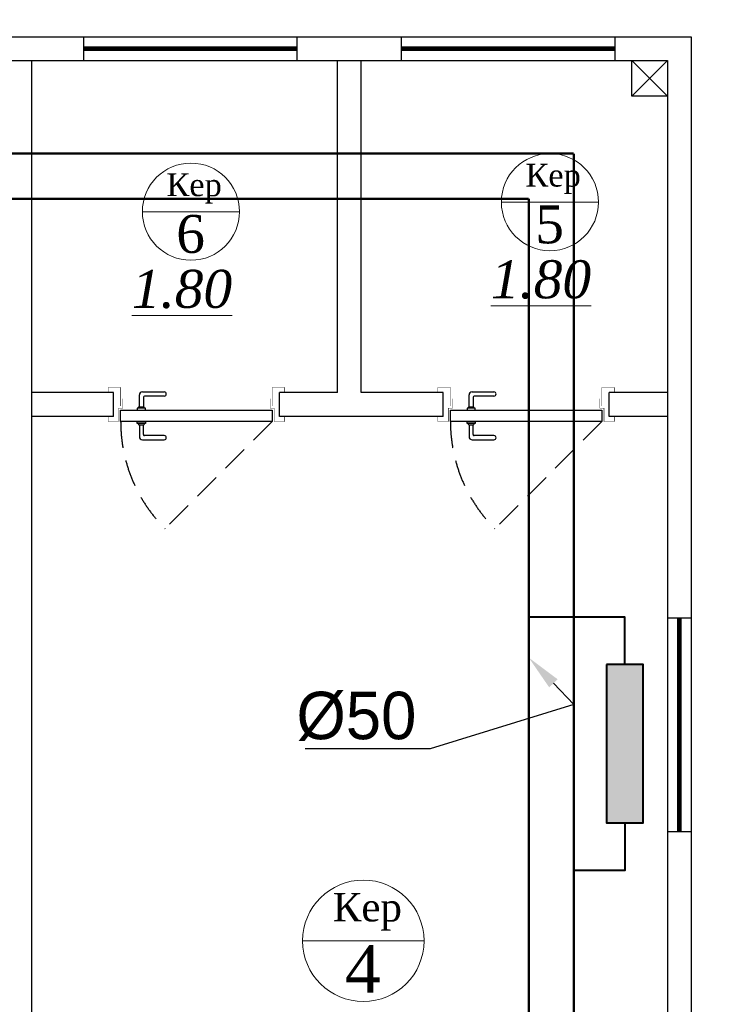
# Model space of a CAD drawing. Extents: x 4114239 to 5838486, y 780458 to 1383318.
# Tile 221 of 231: x 4569165 to 4572136, y 1327185 to 1331337. Entities that reach past the tile are written whole.
import ezdxf
from ezdxf import colors
from ezdxf.entities.mleader import LeaderData, LeaderLine
from ezdxf.math import Vec2, Vec3

# ---------------------------------------------------------------- set-up
doc = ezdxf.new("R2010")
doc.units = 0
doc.header["$MEASUREMENT"] = 0
doc.linetypes.add('ACAD_ISO10W100', pattern=[18, 12, -3, 0, -3])
doc.linetypes.add('Beruniy Xref$0$DASHED', pattern=[19.049999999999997, 12.7, -6.349999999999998])
for name, color, linetype, lineweight in [('Основные', 160, 'Continuous', 40), ('сплошная толстая', 7, 'Continuous', 40), ('Стены', 5, 'Continuous', 30), ('Т3', 10, 'Continuous', 25)]:
    doc.layers.add(name, color=color, linetype=linetype, lineweight=lineweight)
doc.styles.add('TIEMS', font='times.ttf')
doc.styles.add('ГОСТ 250', font='isocpeui.ttf', dxfattribs={"height": 300})

# ---------------------------------------------------------------- blocks, each defined once
blk = doc.blocks.new('fffffffffffffffffffffffffffddddddddfz')
at = {"color": 0}
blk.add_lwpolyline([(3133299.413927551, 2648111.857663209), (3133449.413927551, 2648111.857663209), (3133449.413927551, 2647961.857663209), (3133299.413927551, 2647961.857663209)], close=True, dxfattribs=at)
for points in [[(3133449.413927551, 2648111.857663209), (3133299.413927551, 2647961.857663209)], [(3133449.413927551, 2647961.857663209), (3133299.413927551, 2648111.857663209)]]:
    blk.add_lwpolyline(points, dxfattribs=at)
blk = doc.blocks.new('*U1889')
at = {"color": 0, "linetype": 'Beruniy Xref$0$DASHED'}
blk.add_line((-193.5, 2.5), (-141.881204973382, 54.11879502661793), dxfattribs=at)
at = {"color": 0}
for p, q in [((-131.0000000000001, 11.29640494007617), (-141.5000000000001, 11.29640494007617)), ((-129.5000000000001, 4.096404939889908), (-129.5000000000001, 9.796404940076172)), ((-141.5000000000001, 9.296404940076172), (-132.0000000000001, 9.296404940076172)), ((-131.5000000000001, 8.796404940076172), (-131.5000000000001, 4.096404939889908)), ((-197.0000000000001, 0), (-197.0000000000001, -11.42857142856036)), ((-132.5000000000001, 2.5), (-132.5000000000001, 3.5)), ((-132.5000000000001, 3.5), (-128.5000000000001, 3.5)), ((-128.5000000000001, 2.5), (-132.5000000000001, 2.5)), ((-132.0000000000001, 3.599999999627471), (-132.0000000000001, 3.5)), ((-129.5000000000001, 4.099999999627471), (-131.5000000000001, 4.099999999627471)), ((-129.0000000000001, 3.5), (-129.0000000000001, 3.599999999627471)), ((-128.5000000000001, 3.5), (-128.5000000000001, 2.5)), ((-117.0000000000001, 0), (-117.0000000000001, -11.42857142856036)), ((-132.5000000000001, -3), (-132.5000000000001, -4)), ((-132.5000000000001, -4), (-128.5000000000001, -4)), ((-132.0000000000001, -4.099999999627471), (-132.0000000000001, -4)), ((-131.5000000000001, -9.296404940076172), (-131.5000000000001, -4.596404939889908)), ((-129.5000000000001, -4.599999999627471), (-131.5000000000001, -4.599999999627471)), ((-129.5000000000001, -4.596404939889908), (-129.5000000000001, -10.29640494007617)), ((-129.0000000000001, -4), (-129.0000000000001, -4.099999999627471)), ((-128.5000000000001, -4), (-128.5000000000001, -3)), ((-141.5000000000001, -9.796404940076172), (-132.0000000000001, -9.796404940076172)), ((-131.0000000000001, -11.79640494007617), (-141.5000000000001, -11.79640494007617))]:
    blk.add_line(p, q, dxfattribs=at)
at = {"color": 0, "const_width": 0.2}
for points in [[(-199.4999999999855, 0), (-199.4999999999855, 2.499999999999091), (-194.5, 2.5), (-194.4999999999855, -3.999999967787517), (-192.4999999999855, -3.999999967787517), (-192.4999999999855, -8.499999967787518)], [(-114.5000000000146, 0), (-114.5000000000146, 2.499999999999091), (-119.5000000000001, 2.5), (-119.5000000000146, -3.999999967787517), (-121.5000000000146, -3.999999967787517), (-121.5000000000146, -8.499999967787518)], [(-193.4999999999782, -4.999999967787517), (-193.4999999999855, -13.92857142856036), (-199.4999999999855, -13.92857142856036), (-199.4999999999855, -11.42857142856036)], [(-120.5000000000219, -4.999999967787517), (-120.5000000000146, -13.92857142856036), (-114.5000000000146, -13.92857142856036), (-114.5000000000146, -11.42857142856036)]]:
    blk.add_lwpolyline(points, dxfattribs=at)
at = {"color": 0}
blk.add_lwpolyline([(-193.5, -3), (-193.5, 2.5), (-120.5000000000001, 2.5), (-120.5000000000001, -3), (-193.5, -3)], dxfattribs=at)
at = {"color": 0, "linetype": 'Beruniy Xref$0$DASHED'}
blk.add_arc((-193.5, 2.5), 73, 0, 44.99999999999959, dxfattribs=at)
at = {"color": 0}
for centre, radius, start, end in [((-141.5000000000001, 10.29640494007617), 1, 90, 270), ((-131.0000000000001, 9.796404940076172), 1.5, 0, 90), ((-132.0000000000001, 8.796404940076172), 0.5, 0, 90), ((-131.5000000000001, 3.599999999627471), 0.5, 90, 180), ((-129.5000000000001, 3.599999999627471), 0.5, 0, 90), ((-131.5000000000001, -4.099999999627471), 0.5, 180, 270), ((-129.5000000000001, -4.099999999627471), 0.5, 270, 0), ((-132.0000000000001, -9.296404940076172), 0.5, 270, 0), ((-141.5000000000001, -10.79640494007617), 1, 90, 270), ((-131.0000000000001, -10.29640494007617), 1.5, 270, 0)]:
    blk.add_arc(centre, radius, start, end, dxfattribs=at)
blk = doc.blocks.new('fgfgfggggggggggggggggggdffx')
at = {"color": 0}
for points in [[(3169449.087195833, 2635249.357663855), (3169549.190223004, 2635249.357663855)], [(3169449.087195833, 2634349.357663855), (3169549.315949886, 2634349.357663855)]]:
    blk.add_lwpolyline(points, dxfattribs=at)
at = {"color": 5, "const_width": 20}
blk.add_lwpolyline([(3169499.20157286, 2634349.357663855), (3169499.20157286, 2635249.357663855)], dxfattribs=at)
blk = doc.blocks.new('hgknb')
at = {"layer": 'сплошная толстая', "linetype": 'ByBlock', "ltscale": 100}
blk.add_hatch(color=256, dxfattribs=at).paths.add_polyline_path([(639252.215118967, -203168.7086559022), (639920.3894823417, -203168.7086559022), (639920.3894823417, -203324.4534168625), (639252.215118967, -203324.4534168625)])
blk.add_lwpolyline([(639252.215118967, -203324.4534168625), (639920.3894823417, -203324.4534168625), (639920.3894823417, -203168.7086559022), (639252.215118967, -203168.7086559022)], close=True, dxfattribs=at)
blk.add_lwpolyline([(639252.215118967, -203324.4534168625), (639920.3894823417, -203324.4534168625), (639920.3894823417, -203168.7086559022), (639252.215118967, -203168.7086559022)], close=True, dxfattribs=at)
at = {"layer": 'сплошная толстая'}
blk.add_lwpolyline([(639252.215118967, -203246.5810363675), (639052.215118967, -203246.5810363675), (639052.215118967, -203651.6448577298)], dxfattribs=at)
at = {"layer": 'сплошная толстая', "linetype": 'ByBlock', "ltscale": 100}
blk.add_lwpolyline([(639920.3894823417, -203246.5810363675), (640120.3894823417, -203246.5810363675), (640120.3894823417, -203461.6448577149)], dxfattribs=at)

msp = doc.modelspace()

# ---------------------------------------------------------------- linework, layer by layer
at = {"lineweight": 0, "ltscale": 100}
for p, q in [((4571605.578377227, 1330567.621355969), (4571195.978377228, 1330567.621355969)), ((4570092.175259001, 1330527.302374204), (4569682.575259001, 1330527.302374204)), ((4570870.074106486, 1327453.097311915), (4570358.074106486, 1327453.097311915))]:
    msp.add_line(p, q, dxfattribs=at)
at = {"color": 0}
for points in [[(4563958.974616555, 1315064.274427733), (4535646.285870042, 1315064.274427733), (4535646.285870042, 1331264.274427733), (4571996.514547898, 1331264.274427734), (4571995.345533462, 1322964.271932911)], [(4563958.965241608, 1315164.274427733), (4535746.285870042, 1315164.274427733), (4535746.285870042, 1331164.274427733), (4571896.500462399, 1331164.274427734), (4571895.502096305, 1322964.271932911)], [(4569215.492005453, 1331164.274427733), (4569215.492005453, 1326014.274427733)], [(4570505.5421672, 1329764.274427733), (4570505.5421672, 1331164.274427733)], [(4570605.5421672, 1329764.274427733), (4570605.5421672, 1331164.274427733)], [(4569560.517086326, 1329764.274427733), (4569215.492005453, 1329764.274427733)], [(4570505.5421672, 1329764.274427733), (4570260.517086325, 1329764.274427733)], [(4570950.567248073, 1329764.274427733), (4570605.5421672, 1329764.274427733)], [(4571895.592328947, 1329764.274427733), (4571650.567248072, 1329764.274427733)], [(4569560.517086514, 1329664.274427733), (4569215.492005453, 1329664.274427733)], [(4570950.567248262, 1329664.274427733), (4570260.517086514, 1329664.274427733)], [(4571895.592328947, 1329664.274427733), (4571650.567248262, 1329664.274427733)]]:
    msp.add_lwpolyline(points, dxfattribs=at)
at = {"color": 5, "const_width": 10}
msp.add_lwpolyline([(4536218.218859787, 1330771.960314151), (4571501.535807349, 1330771.960314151)], dxfattribs=at)
at = {"color": 5, "linetype": 'ACAD_ISO10W100', "ltscale": 100, "const_width": 10}
for points in [[(4571501.535807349, 1330771.683802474), (4571501.535807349, 1324409.205166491)], [(4536408.2188598, 1330581.510866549), (4571311.535807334, 1330581.510866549)], [(4571311.535807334, 1330581.510866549), (4571311.535807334, 1324409.205166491)]]:
    msp.add_lwpolyline(points, dxfattribs=at)
at = {"layer": 'Стены', "color": 0, "linetype": 'ByBlock', "lineweight": 0, "ltscale": 100}
for centre, radius in [((4571400.778377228, 1330567.621355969), 204.8), ((4569887.375259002, 1330527.302374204), 204.8), ((4570614.074106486, 1327453.097311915), 256)]:
    msp.add_circle(centre, radius, dxfattribs=at)

# ---------------------------------------------------------------- block references
at = {"color": 0, "xscale": -1}
for p, rotation in [((1935086.159422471, -1838284.812768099), 270), ((1936426.209584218, -1838284.812768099), 270), ((1402446.87194249, 3963163.621530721), 180)]:
    msp.add_blockref('fgfgfggggggggggggggggggdffx', p, dxfattribs=dict(at, rotation=rotation))
at = {"color": 0}
msp.add_blockref('fffffffffffffffffffffffffffddddddddfz', (1438447.086534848, -1316947.583235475), dxfattribs=at)
at = {"color": 216, "lineweight": 30, "xscale": 8.749999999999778, "yscale": 8.749999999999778, "zscale": 8.749999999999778, "rotation": 180.0000001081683}
for p in [(4568536.767086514, 1329664.274424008), (4569926.817248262, 1329664.274424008)]:
    msp.add_blockref('*U1889', p, dxfattribs=at)
at = {"color": 7, "rotation": 270}
msp.add_blockref('hgknb', (4774963.180665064, 1967870.422736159), dxfattribs=at)

# ---------------------------------------------------------------- texts
at = {"lineweight": 0, "ltscale": 100, "attachment_point": 5, "style": 'TIEMS'}
for insert, char_height, width in [((4571414.309607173, 1330665.521948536), 96, 740.1414739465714), ((4569900.906488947, 1330625.202966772), 96, 740.1414739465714), ((4570630.988143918, 1327575.473052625), 120, 925.1768424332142)]:
    msp.add_mtext('\\A1;Кер', dxfattribs=dict(at, insert=insert, char_height=char_height, width=width))
for s, insert, char_height in [('\\A1;5', (4571399.410700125, 1330472.741820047), 160), ('\\A1;6', (4569886.007581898, 1330432.422838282), 160), ('\\A1;{\\fTimes New Roman|b0|i1|c204|p18;\\L1.80}', (4571362.971706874, 1330240.353918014), 160), ('\\A1;{\\fTimes New Roman|b0|i1|c204|p18;\\L1.80}', (4569849.568588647, 1330200.034936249), 160), ('\\A1;4', (4570612.364510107, 1327334.497892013), 200)]:
    msp.add_mtext(s, dxfattribs=dict(at, insert=insert, char_height=char_height))
at = {"layer": 'Основные', "color": 0, "insert": (4311654.675415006, 1338295.780097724), "char_height": 351, "width": 18421.1357349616, "attachment_point": 1, "style": 'ГОСТ 250'}
msp.add_mtext('\\pi1037;\\PВодоросли являются естественной формой растительной жизни. Они присутствуют во всех природных водоемах - реках, озерах и т. д. Присутствие водорослей в бассейне является крайне нежелательным, так как рост колоний водорослей приводит к помутнению воды и делает элементы конструкции бассейна скользкими и опасными. Процесс дезинфекции должен эффективно сдерживать развитие водорослей, но иногда приходится прибегать к использованию дополнительных химикатов - альгицидов.\\PВ случае правильного ухода за водой и адекватной дезинфекции в бассейне не происходит передача вирусных инфекций.  Существуют два организма, особенно устойчивых к дезинфекции - патогенные цисты CRYPTOSPORIDIUM и GIARDIA. Эти микроскопические простейшие широко встречаются в окружающей среде.   Хотя эти организмы и устойчивы к дезинфекции, они крупнее чем, например, бактерии, и поэтому могут эффективно удаляться флоккуляцией с последующей фильтрацией.\\PСами купающиеся вносят в воду ряд загрязнителей. Наиболее важными из них являются азот-содержащие соединения пота и мочи, которые, находясь в аммонийной (положительно заряженной) форме, реагируют с некоторыми дезинфицирующими агентами с образованием побочных продуктов, вызывающих раздражение. Для снижения отрицательного эффекта их действия требуется использование специальных реагентов или разбавление воды.  ^I{\\fISOCPEUR|b1|i1|c204|p34; \\P} ^I{\\fISOCPEUR|b1|i1|c204|p34; }  В настоящий момент гипохлорит натрия является самым популярным дезинфицирующим агентом для бассейнов. Производители предлагают гипохлорит натрия либо в виде концентрированного раствора, представляющего  собой бледно-желтую жидкость с запахом бытового отбеливателя. Коммерческие жидкие препараты содержат от 10 до 15% хлора. ', dxfattribs=at)

# ---------------------------------------------------------------- leaders
at = {"layer": 'Т3', "color": 0}
ml = msp.add_multileader_mtext('Standard', dxfattribs=at)
ml.set_content('%%C50')
ml.set_leader_properties(color=256, linetype='ByLayer', lineweight=-1)
ml.build(insert=Vec2(0, 0))
ml.multileader.update_dxf_attribs({"has_dogleg": 0, "text_left_attachment_type": 6, "text_right_attachment_type": 6, "dogleg_length": 0.36, "arrow_head_size": 150})
ctx = ml.context
ctx.base_point, ctx.char_height, ctx.arrow_head_size, ctx.landing_gap_size, ctx.plane_origin = Vec3(4570274.258753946, 1328263.142625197), 200, 150, 60.75, Vec3(4581121.739705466, 1329264.298421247)
ctx.left_attachment, ctx.right_attachment, ctx.text_align_type = 6, 6, 1
notes = []
notes.append((ctx, [(0, (1, 1, 0), (4570896.118753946, 1328263.142625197), (-1, 0), 0.36, [(1, [(4571311.535807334, 1328646.882637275), (4571501.535807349, 1328449.256406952), (4571501.535807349, 1328449.256406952)], 0, [])])]))
ctx.mtext.insert, ctx.mtext.width, ctx.mtext.defined_height, ctx.mtext.alignment, ctx.mtext.flow_direction = Vec3(4570585.008753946, 1328503.142625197), 461.2255835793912, 2367.809121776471, 2, 5
for ctx, leaders in notes:
    for number, flags, end, landing, length, lines in leaders:
        leader = LeaderData()
        leader.index, (leader.has_last_leader_line, leader.has_dogleg_vector, leader.attachment_direction) = number, flags
        leader.last_leader_point, leader.dogleg_vector, leader.dogleg_length = Vec3(end), Vec3(landing), length
        for number, points, colour, breaks in lines:
            line = LeaderLine()
            line.index, line.vertices, line.color, line.breaks = number, Vec3.list(points), colors.encode_raw_color(colour), breaks
            leader.lines.append(line)
        ctx.leaders.append(leader)

doc.saveas('drawing.dxf')
